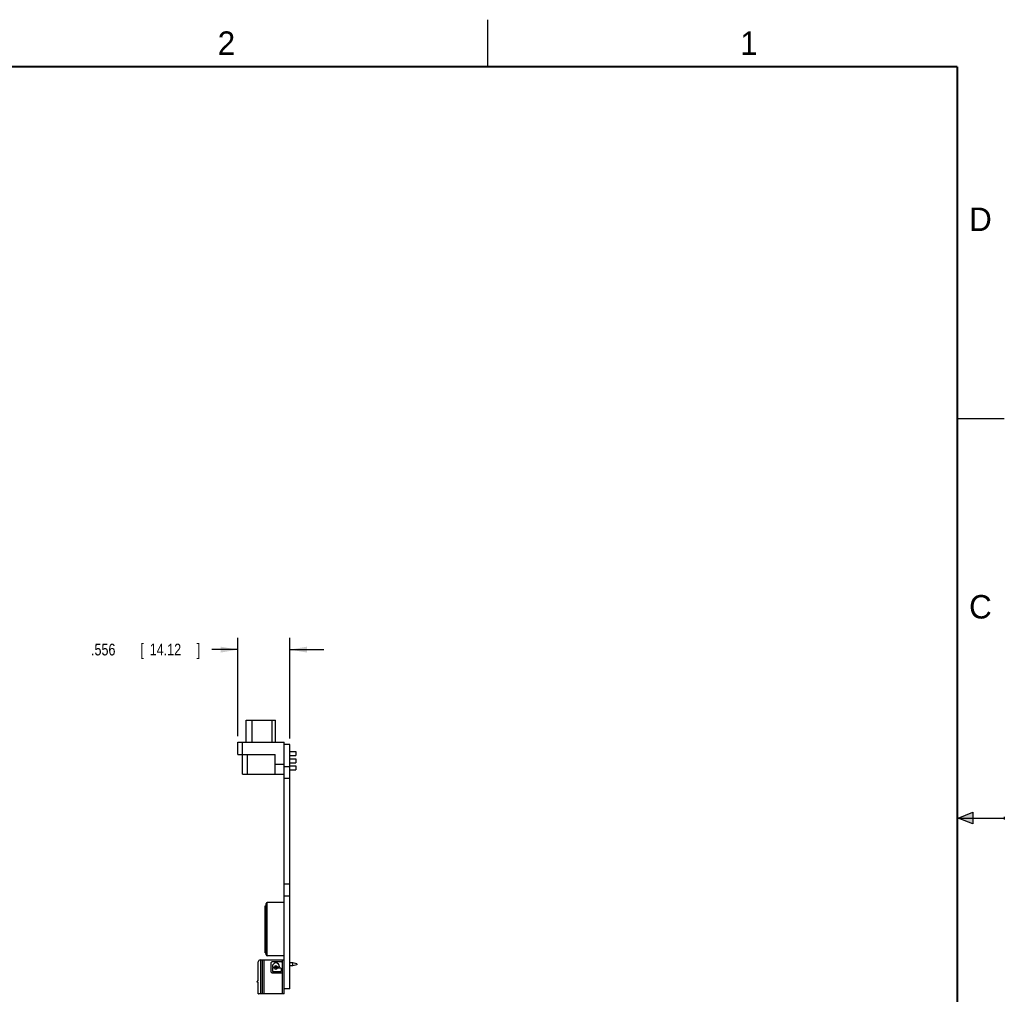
# Model space of a CAD drawing. Header units: inches. Extents: x 0 to 22, y 0 to 17.
# Tile 8 of 8: x 11.5 to 22, y 6.6 to 17. Entities that reach past the tile are written whole.
import ezdxf

# ---------------------------------------------------------------- set-up
doc = ezdxf.new("R2010")
doc.units = ezdxf.units.IN
doc.header["$LTSCALE"] = 1.21
doc.header["$MEASUREMENT"] = 0
doc.layers.get('0').update_dxf_attribs({"linetype": 'CONTINUOUS'})
doc.layers.add('DIMENSIONS', color=7, linetype='CONTINUOUS')
doc.styles.get("Standard").update_dxf_attribs({"font": 'txt', "width": 0.8})
doc.dimstyles.new('DIMSTYLE_1', dxfattribs={"dimtxt": 0.125, "dimasz": 0.18, "dimexe": 0.18, "dimexo": 0.0625, "dimgap": 0.09, "dimtad": 0, "dimtih": 1, "dimtoh": 1, "dimdec": 3, "dimzin": 4, "dimdsep": 46, "dimtxsty": 'STANDARD', "dimblk": '_FILLED', "dimblk1": '_FILLED', "dimblk2": '_FILLED', "dimcen": 0.09, "dimadec": 0, "dimazin": 0, "dimtp": 0.01, "dimtm": 0.01, "dimtfac": 1, "dimtdec": 3, "dimtofl": 0, "dimtmove": 0, "dimatfit": 3, "dimldrblk": '_FILLED', "dimfxl": 1, "dimtolj": 1, "dimtzin": 4, "dimarcsym": 0})

# ---------------------------------------------------------------- blocks, each defined once
blk = doc.blocks.new('_FILLED')
at = {"color": 0, "linetype": 'BYBLOCK'}
blk.add_solid([(0, 0), (-1, 0.174), (-1, -0.174)], dxfattribs=at)
blk = doc.blocks.new('*D5')
at = {"layer": 'DIMENSIONS', "color": 2, "linetype": 'CONTINUOUS'}
for p, q in [((13.838, 9.371), (13.838, 10.419)), ((14.394, 9.346), (14.394, 10.419)), ((13.838, 10.294), (13.563, 10.294)), ((14.394, 10.294), (14.754, 10.294))]:
    blk.add_line(p, q, dxfattribs=at)
at = {"layer": 'DIMENSIONS', "color": 2, "linetype": 'CONTINUOUS', "xscale": 0.18, "yscale": 0.18, "zscale": 0.18}
blk.add_blockref('_FILLED', (13.838, 10.294), dxfattribs=at)
at = {"layer": 'DIMENSIONS', "color": 2, "linetype": 'CONTINUOUS', "xscale": 0.18, "yscale": 0.18, "zscale": 0.18, "rotation": 180}
blk.add_blockref('_FILLED', (14.394, 10.294), dxfattribs=at)
at = {"layer": 'DIMENSIONS', "color": 2, "linetype": 'CONTINUOUS', "width": 0.8}
for s, p in [('.556', (12.276, 10.232)), ('[', (12.801, 10.232)), ('14.12', (12.901, 10.232)), (']', (13.401, 10.232))]:
    blk.add_text(s, height=0.125, dxfattribs=at).set_placement(p)

msp = doc.modelspace()

# ---------------------------------------------------------------- hatches: boundary and pattern name
at = {"linetype": 'CONTINUOUS'}
msp.add_hatch(color=2, dxfattribs=at).paths.add_polyline_path([(21.6663, 8.5625), (21.6663, 8.4375), (21.51, 8.5)])

# ---------------------------------------------------------------- linework, layer by layer
at = {"color": 2, "linetype": 'CONTINUOUS'}
for p, q in [((16.5, 16.5), (16.5, 17)), ((22, 12.75), (21.5, 12.75)), ((21.51, 8.5), (21.6663, 8.5625)), ((21.51, 8.5), (22, 8.5)), ((21.6663, 8.4375), (21.51, 8.5)), ((21.6663, 8.5625), (21.6663, 8.4375)), ((22, 8.515), (22, 8.485))]:
    msp.add_line(p, q, dxfattribs=at)
at = {"color": 7, "linetype": 'CONTINUOUS'}
for p, q in [((13.9294, 9.3082), (13.9294, 9.5442)), ((13.9294, 9.5442), (14.2404, 9.5442)), ((13.9929, 9.3082), (13.9929, 9.5442)), ((14.2039, 9.3082), (14.2039, 9.5442)), ((14.2404, 9.3082), (14.2404, 9.5442)), ((13.8379, 9.1782), (13.8379, 9.3082)), ((13.8379, 9.3082), (14.3319, 9.3082)), ((13.8879, 8.9692), (13.8879, 9.3082)), ((14.3319, 6.6282), (14.3319, 9.3082)), ((14.3939, 9.2832), (14.3319, 9.2832)), ((14.3939, 6.6832), (14.3939, 9.2832)), ((13.8379, 9.1782), (14.2379, 9.1782)), ((13.9379, 9.1782), (13.9379, 8.9692)), ((14.2379, 8.9692), (14.2379, 9.1782)), ((14.3939, 9.2092), (14.4569, 9.2092)), ((14.3939, 9.1662), (14.4569, 9.1662)), ((14.3939, 9.1327), (14.4569, 9.1327)), ((14.4569, 9.2092), (14.4569, 9.1662)), ((14.4569, 9.1327), (14.4569, 9.0897)), ((14.3319, 9.0692), (14.2379, 9.0692)), ((14.3939, 9.0457), (14.3319, 9.0457)), ((14.3939, 9.0897), (14.4569, 9.0897)), ((14.3939, 9.0557), (14.4569, 9.0557)), ((14.4569, 9.0557), (14.4569, 9.0127)), ((13.8879, 8.9692), (14.3319, 8.9692)), ((14.3939, 8.9207), (14.3319, 8.9207)), ((14.3939, 9.0127), (14.4569, 9.0127)), ((14.3939, 7.7957), (14.3319, 7.7957)), ((14.3939, 7.6707), (14.3319, 7.6707)), ((14.1319, 7.5677), (14.1419, 7.5677)), ((14.1319, 7.0677), (14.1319, 7.5677)), ((14.1419, 7.0432), (14.1419, 7.5922)), ((14.3319, 7.6022), (14.1519, 7.6022)), ((14.1519, 7.0332), (14.1519, 7.6022)), ((14.1319, 7.5427), (14.1419, 7.5427)), ((14.1319, 7.0927), (14.1419, 7.0927)), ((14.1319, 7.0677), (14.1419, 7.0677)), ((14.3319, 7.0332), (14.1519, 7.0332)), ((14.0563, 6.7699), (14.0563, 6.9707)), ((14.076, 6.9904), (14.3319, 6.9904)), ((14.0799, 6.9904), (14.0799, 6.6282)), ((14.0996, 6.9904), (14.0996, 6.6282)), ((14.1193, 6.6282), (14.1193, 6.9904)), ((14.1941, 6.8609), (14.1941, 6.9624)), ((14.3039, 6.9707), (14.2024, 6.9707)), ((14.2069, 6.92), (14.2069, 6.9205)), ((14.2818, 6.9205), (14.2818, 6.92)), ((14.3122, 6.9904), (14.3122, 6.6282)), ((14.4264, 6.9589), (14.3939, 6.9589)), ((14.4264, 6.9274), (14.3939, 6.9274)), ((14.4658, 6.9483), (14.4264, 6.9589)), ((14.4264, 6.9274), (14.4264, 6.9589)), ((14.4658, 6.9379), (14.4264, 6.9274)), ((14.4658, 6.9483), (14.4658, 6.9379)), ((14.2024, 6.8526), (14.3039, 6.8526)), ((14.2069, 6.8989), (14.2069, 6.8723)), ((14.2131, 6.9138), (14.2226, 6.9138)), ((14.2226, 6.9051), (14.2131, 6.9051)), ((14.2131, 6.866), (14.2932, 6.866)), ((14.2756, 6.9138), (14.2661, 6.9138)), ((14.2661, 6.9051), (14.2932, 6.9051)), ((14.2994, 6.8989), (14.2994, 6.8723)), ((14.0465, 6.7542), (14.0465, 6.762)), ((14.0563, 6.7542), (14.0465, 6.7542)), ((14.0544, 6.7699), (14.0563, 6.7699)), ((14.0563, 6.6282), (14.0563, 6.7542)), ((14.3319, 6.6282), (14.0563, 6.6282)), ((14.3939, 6.6832), (14.3319, 6.6832))]:
    msp.add_line(p, q, dxfattribs=at)
at = {"color": 7, "linetype": 'CONTINUOUS', "const_width": 0.02}
for points in [[(21.5, 16.5), (0.5, 16.5)], [(21.5, 0.5), (21.5, 16.5)]]:
    msp.add_lwpolyline(points, dxfattribs=at)
at = {"color": 7, "linetype": 'CONTINUOUS'}
msp.add_circle((14.2444, 6.9095), 0.00899, dxfattribs=at)
for centre, radius, start, end in [((14.1519, 7.5922), 0.01, 90, 180), ((14.1519, 7.0432), 0.01, 180, 270), ((14.076, 6.9707), 0.0197, 90, 180), ((14.2024, 6.9624), 0.0083, 90, 180), ((14.2444, 6.9205), 0.0374, 0, 180), ((14.2131, 6.92), 0.00622, 180, 270), ((14.2444, 6.9095), 0.018, 25.88492, 154.11508), ((14.2756, 6.92), 0.00622, 270, 360), ((14.3039, 6.9624), 0.0083, 0, 90), ((14.2024, 6.8609), 0.0083, 180, 270), ((14.2131, 6.8989), 0.00622, 90, 180), ((14.2131, 6.8723), 0.00622, 180, 270), ((14.2226, 6.92), 0.00622, 270, 334.11508), ((14.2226, 6.8989), 0.00622, 25.88492, 90), ((14.2444, 6.9095), 0.018, 205.88492, 334.11508), ((14.2661, 6.92), 0.00622, 205.88492, 270), ((14.2661, 6.8989), 0.00622, 90, 154.11508), ((14.2932, 6.8989), 0.00622, 0, 90), ((14.2932, 6.8723), 0.00622, 270, 360), ((14.3039, 6.8609), 0.0083, 270, 360), ((14.0544, 6.762), 0.00787, 90, 180), ((14.0603, 6.6321), 0.00394, 180, 270)]:
    msp.add_arc(centre, radius, start, end, dxfattribs=at)

# ---------------------------------------------------------------- texts
at = {"color": 2, "linetype": 'CONTINUOUS'}
for s, p in [('2', (13.625, 16.625)), ('1', (19.1875, 16.625)), ('D', (21.625, 14.75)), ('C', (21.625, 10.625))]:
    msp.add_text(s, height=0.25, dxfattribs=at).set_placement(p)

# ---------------------------------------------------------------- dimensions: what is measured, and where the dimension line sits
at = {"layer": 'DIMENSIONS', "color": 2, "linetype": 'CONTINUOUS'}
dim = msp.add_linear_dim(base=(13.8379, 10.2942), p1=(14.3939, 9.3457), p2=(13.8379, 9.3707), angle=180, dimstyle='DIMSTYLE_1', dxfattribs=at)
dim.commit()
dim.dimension.update_dxf_attribs({"geometry": '*D5', "text_midpoint": (12.8885, 10.2942), "dimtype": 160})

doc.saveas('drawing.dxf')
